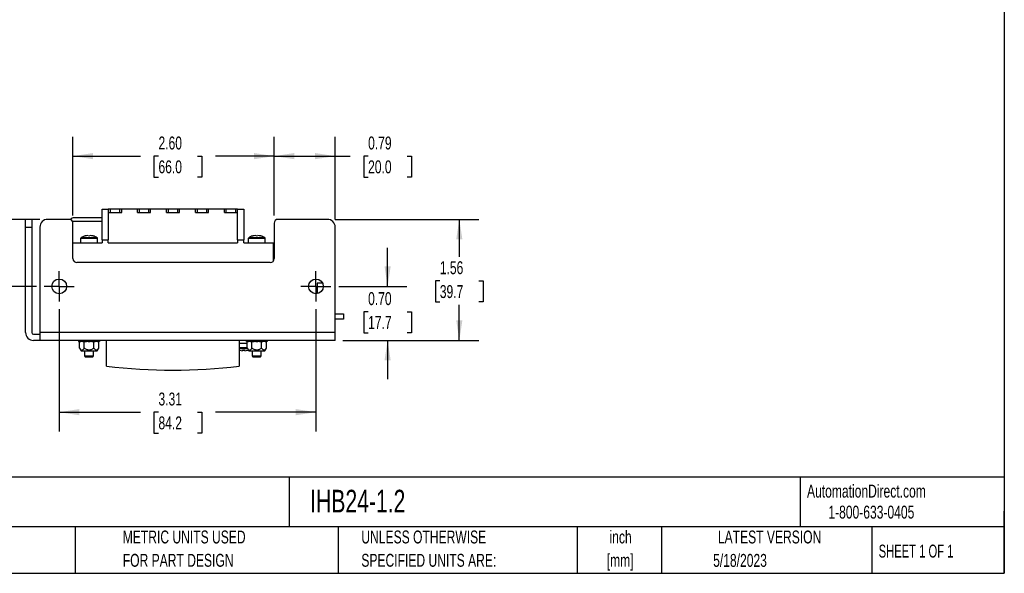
# Model space of a CAD drawing. Header units: inches. Extents: x 0.5 to 21.5, y 0.5 to 16.5.
# Tile 2 of 11: x 8.8 to 21.5, y 0.5 to 7.6. Entities that reach past the tile are written whole.
import ezdxf

# ---------------------------------------------------------------- set-up
doc = ezdxf.new("R2010")
doc.units = ezdxf.units.IN
doc.header["$LTSCALE"] = 2
doc.header["$MEASUREMENT"] = 0
doc.linetypes.add('CENTERX2', pattern=[0.8, 0.5, -0.1, 0.1, -0.1])
doc.layers.add('CENTER', color=40, linetype='CENTERX2')
doc.layers.add('DIMENSIONS', color=140, linetype='Continuous', lineweight=25)
doc.layers.add('TEXT', color=140, linetype='Continuous', lineweight=25)
doc.styles.add('SLDTEXTSTYLE0', font='TXT', dxfattribs={"width": 0.7})
doc.styles.add('SLDTEXTSTYLE1', font='TXT', dxfattribs={"width": 0.65})
doc.dimstyles.new('SLDDIMSTYLE0', dxfattribs={"dimtxt": 0.169922, "dimasz": 0.26, "dimexe": 0, "dimexo": 0.0625, "dimgap": 0.04248, "dimtad": 0, "dimtih": 1, "dimtoh": 1, "dimrnd": 1e-09, "dimzin": 12, "dimdsep": 46, "dimtxsty": 'SLDTEXTSTYLE0', "dimsah": 1, "dimcen": 0.09, "dimadec": 0, "dimazin": 3, "dimtfac": 1, "dimtofl": 0, "dimtmove": 0, "dimatfit": 3, "dimfxl": 0, "dimfrac": 2, "dimtolj": 1, "dimtzin": 12, "dimarcsym": 0})
doc.dimstyles.new('SLDDIMSTYLE1', dxfattribs={"dimtxt": 0.169922, "dimasz": 0.26, "dimexe": 0, "dimexo": 0.0625, "dimgap": 0.04248, "dimtad": 0, "dimtih": 1, "dimtoh": 1, "dimrnd": 1e-09, "dimzin": 4, "dimdsep": 46, "dimtxsty": 'SLDTEXTSTYLE0', "dimsah": 1, "dimcen": 0.09, "dimadec": 0, "dimazin": 1, "dimtfac": 1, "dimtofl": 0, "dimtmove": 0, "dimatfit": 3, "dimfxl": 0, "dimfrac": 2, "dimtolj": 1, "dimtzin": 12, "dimarcsym": 0})
doc.dimstyles.new('SLDDIMSTYLE2', dxfattribs={"dimtxt": 0.169922, "dimasz": 0.26, "dimexe": 0, "dimexo": 0.0625, "dimgap": 0.04248, "dimtad": 0, "dimtih": 1, "dimtoh": 1, "dimrnd": 1e-09, "dimdsep": 46, "dimtxsty": 'SLDTEXTSTYLE0', "dimsah": 1, "dimcen": 0.09, "dimadec": 0, "dimazin": 2, "dimtfac": 1, "dimtmove": 0, "dimatfit": 0, "dimfxl": 0, "dimfrac": 2, "dimtolj": 1, "dimtzin": 12, "dimarcsym": 0})
doc.dimstyles.new('SLDDIMSTYLE4', dxfattribs={"dimtxt": 0.169922, "dimasz": 0.26, "dimexe": 0, "dimexo": 0.0625, "dimgap": 0.04248, "dimtad": 0, "dimtih": 1, "dimtoh": 1, "dimrnd": 1e-09, "dimzin": 0, "dimdsep": 46, "dimtxsty": 'SLDTEXTSTYLE0', "dimsah": 1, "dimcen": 0.09, "dimadec": 0, "dimazin": 0, "dimtfac": 1, "dimtmove": 0, "dimatfit": 0, "dimfxl": 0, "dimfrac": 2, "dimtolj": 1, "dimtzin": 12, "dimarcsym": 0})
doc.dimstyles.new('SLDDIMSTYLE5', dxfattribs={"dimtxt": 0.169922, "dimasz": 0.26, "dimexe": 0, "dimexo": 0.0625, "dimgap": 0.04248, "dimtad": 0, "dimtih": 1, "dimtoh": 1, "dimrnd": 1e-09, "dimdsep": 46, "dimtxsty": 'SLDTEXTSTYLE0', "dimsah": 1, "dimcen": 0.09, "dimadec": 0, "dimazin": 2, "dimtfac": 1, "dimtofl": 0, "dimtmove": 0, "dimatfit": 3, "dimfxl": 0, "dimfrac": 2, "dimtolj": 1, "dimtzin": 12, "dimarcsym": 0})

# ---------------------------------------------------------------- blocks, each defined once
blk = doc.blocks.new('SW_NOTE_0')
at = {"layer": 'TEXT', "color": 0, "char_height": 0.14583, "attachment_point": 1, "style": 'SLDTEXTSTYLE0'}
for s, insert in [('INTERNATIONAL POWER REGULATED LINEAR POWER SUPPLY, 24 VDC @ 1.2A/28W, 120/240 VAC NOMINAL INPUT,', (0, 0.188)), ('1-PHASE, OPEN FRAME, ALUMINUM HOUSING, CHASSIS MOUNT, TURRET TERMINALS.', (0, -0.085))]:
    blk.add_mtext(s, dxfattribs=dict(at, insert=insert))
blk = doc.blocks.new('SW_NOTE_0_1')
at = {"layer": 'TEXT', "color": 0, "char_height": 0.1667, "attachment_point": 2, "style": 'SLDTEXTSTYLE0'}
for s, insert in [('inch', (0.25, 0.215)), ('[mm]', (0.244, -0.086))]:
    blk.add_mtext(s, dxfattribs=dict(at, insert=insert))
blk = doc.blocks.new('SW_NOTE_0_2')
at = {"layer": 'TEXT', "color": 0, "char_height": 0.16667, "attachment_point": 1, "style": 'SLDTEXTSTYLE0'}
for s, insert in [('UNLESS OTHERWISE', (0, 0.215)), ('SPECIFIED UNITS ARE:', (0, -0.086))]:
    blk.add_mtext(s, dxfattribs=dict(at, insert=insert))
blk = doc.blocks.new('SW_NOTE_0_6')
at = {"layer": 'TEXT', "color": 0, "char_height": 0.16667, "attachment_point": 1, "style": 'SLDTEXTSTYLE0'}
for s, insert in [('METRIC UNITS USED', (0, 0.215)), ('FOR PART DESIGN', (0, -0.086))]:
    blk.add_mtext(s, dxfattribs=dict(at, insert=insert))
blk = doc.blocks.new('_D_8')
at = {"layer": 'DIMENSIONS'}
for p, q in [((13.536, 4.203), (13.536, 4.703)), ((12.905, 4.203), (13.786, 4.203)), ((13.284, 3.876), (13.227, 3.876)), ((13.227, 3.876), (13.227, 3.606)), ((13.789, 3.876), (13.846, 3.876)), ((13.846, 3.876), (13.846, 3.606)), ((13.227, 3.606), (13.284, 3.606)), ((13.846, 3.606), (13.789, 3.606)), ((12.959, 3.507), (13.786, 3.507)), ((13.536, 3.507), (13.536, 3.007))]:
    blk.add_line(p, q, dxfattribs=at)
for points in [[(13.536, 4.203), (13.576, 4.463), (13.496, 4.463)], [(13.536, 3.507), (13.496, 3.247), (13.576, 3.247)]]:
    blk.add_solid(points, dxfattribs=at)
at = {"layer": 'DIMENSIONS', "char_height": 0.1667, "attachment_point": 1, "style": 'SLDTEXTSTYLE0'}
for s, insert in [('0.70', (13.284, 4.129)), ('17.7', (13.284, 3.821))]:
    blk.add_mtext(s, dxfattribs=dict(at, insert=insert))
blk = doc.blocks.new('_D_9')
at = {"layer": 'DIMENSIONS'}
for p, q in [((12.859, 5.069), (14.712, 5.069)), ((14.462, 5.069), (14.462, 4.584)), ((14.21, 4.275), (14.153, 4.275)), ((14.153, 4.275), (14.153, 4.005)), ((14.715, 4.275), (14.772, 4.275)), ((14.772, 4.275), (14.772, 4.005)), ((14.153, 4.005), (14.21, 4.005)), ((14.462, 3.507), (14.462, 3.967)), ((14.772, 4.005), (14.715, 4.005)), ((12.959, 3.507), (14.712, 3.507))]:
    blk.add_line(p, q, dxfattribs=at)
for points in [[(14.462, 5.069), (14.422, 4.809), (14.502, 4.809)], [(14.462, 3.507), (14.502, 3.767), (14.422, 3.767)]]:
    blk.add_solid(points, dxfattribs=at)
at = {"layer": 'DIMENSIONS', "char_height": 0.1667, "attachment_point": 1, "style": 'SLDTEXTSTYLE0'}
for s, insert in [('1.56', (14.21, 4.528)), ('39.7', (14.21, 4.22))]:
    blk.add_mtext(s, dxfattribs=dict(at, insert=insert))
blk = doc.blocks.new('_D_10')
at = {"layer": 'DIMENSIONS'}
for p, q in [((8.079, 5.069), (8.079, 5.569)), ((9.046, 5.069), (7.829, 5.069)), ((7.827, 4.689), (7.77, 4.689)), ((7.77, 4.689), (7.77, 4.419)), ((8.332, 4.689), (8.389, 4.689)), ((8.389, 4.689), (8.389, 4.419)), ((7.77, 4.419), (7.827, 4.419)), ((8.389, 4.419), (8.332, 4.419)), ((9, 4.203), (7.829, 4.203)), ((8.079, 4.203), (8.079, 3.703))]:
    blk.add_line(p, q, dxfattribs=at)
for points in [[(8.079, 5.069), (8.119, 5.329), (8.039, 5.329)], [(8.079, 4.203), (8.039, 3.943), (8.119, 3.943)]]:
    blk.add_solid(points, dxfattribs=at)
at = {"layer": 'DIMENSIONS', "char_height": 0.1667, "attachment_point": 1, "style": 'SLDTEXTSTYLE0'}
for s, insert in [('0.87', (7.827, 4.942)), ('22.0', (7.827, 4.633))]:
    blk.add_mtext(s, dxfattribs=dict(at, insert=insert))
blk = doc.blocks.new('_D_11')
at = {"layer": 'DIMENSIONS'}
for p, q in [((9.473, 5.119), (9.473, 6.135)), ((12.071, 5.119), (12.071, 6.135)), ((9.473, 5.885), (10.346, 5.885)), ((10.577, 5.885), (10.519, 5.885)), ((10.519, 5.885), (10.519, 5.615)), ((11.081, 5.885), (11.139, 5.885)), ((11.139, 5.885), (11.139, 5.615)), ((12.071, 5.885), (11.312, 5.885)), ((10.519, 5.615), (10.577, 5.615)), ((11.139, 5.615), (11.081, 5.615))]:
    blk.add_line(p, q, dxfattribs=at)
for points in [[(9.473, 5.885), (9.733, 5.845), (9.733, 5.925)], [(12.071, 5.885), (11.811, 5.925), (11.811, 5.845)]]:
    blk.add_solid(points, dxfattribs=at)
at = {"layer": 'DIMENSIONS', "char_height": 0.1667, "attachment_point": 1, "style": 'SLDTEXTSTYLE0'}
for s, insert in [('2.60', (10.577, 6.138)), ('66.0', (10.577, 5.83))]:
    blk.add_mtext(s, dxfattribs=dict(at, insert=insert))
blk = doc.blocks.new('_D_12')
at = {"layer": 'DIMENSIONS'}
for p, q in [((12.071, 5.119), (12.071, 6.135)), ((12.859, 5.069), (12.859, 6.135)), ((12.071, 5.885), (12.859, 5.885)), ((12.859, 5.885), (13.053, 5.885)), ((13.284, 5.885), (13.227, 5.885)), ((13.227, 5.885), (13.227, 5.615)), ((13.789, 5.885), (13.846, 5.885)), ((13.846, 5.885), (13.846, 5.615)), ((13.227, 5.615), (13.284, 5.615)), ((13.846, 5.615), (13.789, 5.615))]:
    blk.add_line(p, q, dxfattribs=at)
for points in [[(12.071, 5.885), (12.331, 5.845), (12.331, 5.925)], [(12.859, 5.885), (12.599, 5.925), (12.599, 5.845)]]:
    blk.add_solid(points, dxfattribs=at)
at = {"layer": 'DIMENSIONS', "char_height": 0.1667, "attachment_point": 1, "style": 'SLDTEXTSTYLE0'}
for s, insert in [('0.79', (13.284, 6.138)), ('20.0', (13.284, 5.83))]:
    blk.add_mtext(s, dxfattribs=dict(at, insert=insert))
blk = doc.blocks.new('_D_13')
at = {"layer": 'DIMENSIONS'}
for p, q in [((9.295, 3.908), (9.295, 2.33)), ((12.61, 3.908), (12.61, 2.33)), ((9.295, 2.58), (10.346, 2.58)), ((10.577, 2.58), (10.519, 2.58)), ((10.519, 2.58), (10.519, 2.31)), ((11.081, 2.58), (11.139, 2.58)), ((11.139, 2.58), (11.139, 2.31)), ((12.61, 2.58), (11.312, 2.58)), ((10.519, 2.31), (10.577, 2.31)), ((11.139, 2.31), (11.081, 2.31))]:
    blk.add_line(p, q, dxfattribs=at)
for points in [[(9.295, 2.58), (9.555, 2.54), (9.555, 2.62)], [(12.61, 2.58), (12.35, 2.62), (12.35, 2.54)]]:
    blk.add_solid(points, dxfattribs=at)
at = {"layer": 'DIMENSIONS', "char_height": 0.1667, "attachment_point": 1, "style": 'SLDTEXTSTYLE0'}
for s, insert in [('3.31', (10.577, 2.833)), ('84.2', (10.577, 2.525))]:
    blk.add_mtext(s, dxfattribs=dict(at, insert=insert))
blk = doc.blocks.new('SW_CENTERMARKSYMBOL_6')
at = {"layer": 'CENTER', "color": 0}
for p, q in [((0, 0.1), (0, 0.195)), ((-0.1, 0), (-0.195, 0)), ((0, 0), (-0.1, 0)), ((0, 0), (0, 0.1)), ((0, 0), (0, -0.1)), ((0, 0), (0.1, 0)), ((0.1, 0), (0.195, 0)), ((0, -0.1), (0, -0.195))]:
    blk.add_line(p, q, dxfattribs=at)
blk = doc.blocks.new('SW_CENTERMARKSYMBOL_7')
at = {"layer": 'CENTER', "color": 0}
for p, q in [((0, 0.1), (0, 0.195)), ((-0.1, 0), (-0.195, 0)), ((0, 0), (-0.1, 0)), ((0, 0), (0, 0.1)), ((0, 0), (0, -0.1)), ((0, 0), (0.1, 0)), ((0.1, 0), (0.195, 0)), ((0, -0.1), (0, -0.195))]:
    blk.add_line(p, q, dxfattribs=at)

msp = doc.modelspace()

# ---------------------------------------------------------------- linework, layer by layer
for p, q in [((9.848, 5.09), (9.487, 5.09)), ((9.848, 4.806), (9.848, 5.2)), ((9.848, 5.2), (9.929, 5.2)), ((9.929, 5.2), (9.929, 4.806)), ((9.933, 5.2), (9.929, 5.2)), ((9.933, 5.158), (9.933, 5.2)), ((9.957, 5.2), (9.933, 5.2)), ((9.933, 5.158), (9.957, 5.158)), ((10.078, 5.2), (9.957, 5.2)), ((9.957, 5.158), (9.957, 5.2)), ((9.957, 5.158), (10.078, 5.158)), ((10.078, 5.158), (10.078, 5.2)), ((10.102, 5.2), (10.078, 5.2)), ((10.078, 5.158), (10.102, 5.158)), ((10.102, 5.158), (10.102, 5.2)), ((10.307, 5.2), (10.102, 5.2)), ((10.307, 5.158), (10.307, 5.2)), ((10.331, 5.2), (10.307, 5.2)), ((10.307, 5.158), (10.331, 5.158)), ((10.331, 5.158), (10.331, 5.2)), ((10.452, 5.2), (10.331, 5.2)), ((10.331, 5.158), (10.452, 5.158)), ((10.452, 5.158), (10.452, 5.2)), ((10.476, 5.2), (10.452, 5.2)), ((10.452, 5.158), (10.476, 5.158)), ((10.476, 5.158), (10.476, 5.2)), ((10.681, 5.2), (10.476, 5.2)), ((10.681, 5.158), (10.681, 5.2)), ((10.705, 5.2), (10.681, 5.2)), ((10.681, 5.158), (10.705, 5.158)), ((10.705, 5.158), (10.705, 5.2)), ((10.826, 5.2), (10.705, 5.2)), ((10.705, 5.158), (10.826, 5.158)), ((10.826, 5.158), (10.826, 5.2)), ((10.85, 5.2), (10.826, 5.2)), ((10.826, 5.158), (10.85, 5.158)), ((10.85, 5.158), (10.85, 5.2)), ((11.055, 5.2), (10.85, 5.2)), ((11.055, 5.158), (11.055, 5.2)), ((11.079, 5.2), (11.055, 5.2)), ((11.055, 5.158), (11.079, 5.158)), ((11.079, 5.158), (11.079, 5.2)), ((11.2, 5.2), (11.079, 5.2)), ((11.079, 5.158), (11.2, 5.158)), ((11.2, 5.158), (11.2, 5.2)), ((11.224, 5.2), (11.2, 5.2)), ((11.2, 5.158), (11.224, 5.158)), ((11.224, 5.158), (11.224, 5.2)), ((11.429, 5.2), (11.224, 5.2)), ((11.429, 5.158), (11.429, 5.2)), ((11.453, 5.2), (11.429, 5.2)), ((11.429, 5.158), (11.453, 5.158)), ((11.453, 5.158), (11.453, 5.2)), ((11.574, 5.2), (11.453, 5.2)), ((11.453, 5.158), (11.574, 5.158)), ((11.574, 5.158), (11.574, 5.2)), ((11.598, 5.2), (11.574, 5.2)), ((11.574, 5.158), (11.598, 5.158)), ((11.598, 5.2), (11.679, 5.2)), ((11.598, 5.158), (11.598, 5.2)), ((11.598, 4.806), (11.598, 5.158)), ((11.679, 5.2), (11.679, 4.806)), ((8.862, 4.969), (8.862, 5.069)), ((8.941, 5.069), (8.862, 5.069)), ((8.862, 4.969), (8.941, 4.969)), ((8.862, 3.607), (8.862, 4.969)), ((8.941, 5.069), (8.941, 4.969)), ((8.941, 4.969), (8.941, 3.607)), ((9.046, 4.969), (9.046, 3.607)), ((9.423, 5.069), (9.146, 5.069)), ((9.848, 5.04), (9.469, 5.04)), ((9.473, 4.562), (9.473, 5.019)), ((12.071, 5.019), (12.071, 4.562)), ((12.759, 5.069), (12.121, 5.069)), ((12.859, 3.607), (12.859, 4.969)), ((9.785, 4.832), (9.577, 4.832)), ((9.629, 4.854), (9.629, 4.854)), ((9.667, 4.86), (9.667, 4.854)), ((9.695, 4.86), (9.695, 4.854)), ((9.733, 4.854), (9.733, 4.854)), ((11.95, 4.832), (11.743, 4.832)), ((11.795, 4.854), (11.794, 4.854)), ((11.832, 4.86), (11.833, 4.854)), ((11.861, 4.86), (11.86, 4.854)), ((11.898, 4.854), (11.898, 4.854)), ((9.473, 4.767), (9.848, 4.767)), ((9.571, 4.82), (9.571, 4.767)), ((9.791, 4.82), (9.571, 4.82)), ((9.791, 4.767), (9.791, 4.82)), ((9.848, 4.806), (9.848, 4.767)), ((9.848, 4.806), (9.929, 4.806)), ((9.929, 4.767), (9.929, 4.806)), ((9.929, 4.767), (11.598, 4.767)), ((11.598, 4.806), (11.598, 4.767)), ((11.598, 4.806), (11.679, 4.806)), ((11.679, 4.767), (11.679, 4.806)), ((11.679, 4.767), (12.063, 4.767)), ((11.736, 4.82), (11.736, 4.767)), ((11.957, 4.82), (11.736, 4.82)), ((11.957, 4.767), (11.957, 4.82)), ((12.063, 4.534), (12.063, 4.767)), ((12.021, 4.512), (9.523, 4.512)), ((12.628, 4.243), (12.628, 4.11)), ((12.696, 4.243), (12.628, 4.243)), ((12.859, 3.849), (12.967, 3.849)), ((12.967, 3.849), (12.967, 3.782)), ((12.967, 3.782), (12.859, 3.782)), ((8.962, 3.586), (9.046, 3.586)), ((9.046, 3.607), (9.046, 3.507)), ((12.859, 3.607), (9.046, 3.607)), ((12.859, 3.507), (12.859, 3.607)), ((9.046, 3.507), (8.962, 3.507)), ((12.859, 3.507), (9.046, 3.507)), ((9.546, 3.507), (9.546, 3.493)), ((9.546, 3.493), (9.547, 3.493)), ((9.547, 3.493), (9.547, 3.507)), ((9.558, 3.493), (9.547, 3.493)), ((9.573, 3.493), (9.556, 3.483)), ((9.556, 3.408), (9.556, 3.483)), ((9.558, 3.507), (9.558, 3.493)), ((9.558, 3.493), (9.571, 3.493)), ((9.571, 3.493), (9.571, 3.507)), ((9.594, 3.493), (9.571, 3.493)), ((9.602, 3.493), (9.594, 3.493)), ((9.602, 3.507), (9.602, 3.493)), ((9.603, 3.507), (9.603, 3.493)), ((9.603, 3.493), (9.625, 3.493)), ((9.618, 3.408), (9.618, 3.483)), ((9.625, 3.493), (9.625, 3.507)), ((9.639, 3.493), (9.625, 3.493)), ((9.668, 3.493), (9.639, 3.493)), ((9.643, 3.507), (9.643, 3.493)), ((9.668, 3.507), (9.668, 3.493)), ((9.668, 3.493), (9.668, 3.507)), ((9.668, 3.493), (9.694, 3.493)), ((9.668, 3.493), (9.668, 3.493)), ((9.694, 3.493), (9.694, 3.507)), ((9.724, 3.493), (9.694, 3.493)), ((9.719, 3.493), (9.719, 3.507)), ((9.737, 3.493), (9.724, 3.493)), ((9.737, 3.507), (9.737, 3.493)), ((9.737, 3.493), (9.759, 3.493)), ((9.744, 3.408), (9.744, 3.483)), ((9.759, 3.493), (9.759, 3.507)), ((9.76, 3.493), (9.76, 3.507)), ((9.768, 3.493), (9.76, 3.493)), ((9.791, 3.493), (9.768, 3.493)), ((9.806, 3.483), (9.789, 3.493)), ((9.791, 3.507), (9.791, 3.493)), ((9.791, 3.493), (9.804, 3.493)), ((9.804, 3.493), (9.804, 3.507)), ((9.815, 3.493), (9.804, 3.493)), ((9.806, 3.408), (9.806, 3.483)), ((9.815, 3.507), (9.815, 3.493)), ((9.815, 3.493), (9.816, 3.493)), ((9.816, 3.493), (9.816, 3.507)), ((9.907, 3.172), (9.907, 3.507)), ((11.62, 3.507), (11.62, 3.172)), ((11.721, 3.468), (11.62, 3.468)), ((11.712, 3.507), (11.712, 3.493)), ((11.712, 3.493), (11.712, 3.507)), ((11.724, 3.493), (11.712, 3.493)), ((11.712, 3.493), (11.712, 3.493)), ((11.738, 3.493), (11.721, 3.483)), ((11.721, 3.408), (11.721, 3.483)), ((11.724, 3.507), (11.724, 3.493)), ((11.724, 3.493), (11.737, 3.493)), ((11.737, 3.493), (11.737, 3.507)), ((11.76, 3.493), (11.737, 3.493)), ((11.767, 3.493), (11.76, 3.493)), ((11.767, 3.507), (11.767, 3.493)), ((11.768, 3.507), (11.768, 3.493)), ((11.768, 3.493), (11.791, 3.493)), ((11.784, 3.408), (11.784, 3.483)), ((11.791, 3.493), (11.791, 3.507)), ((11.804, 3.493), (11.791, 3.493)), ((11.834, 3.493), (11.804, 3.493)), ((11.808, 3.507), (11.808, 3.493)), ((11.834, 3.507), (11.834, 3.493)), ((11.834, 3.493), (11.834, 3.507)), ((11.834, 3.493), (11.859, 3.493)), ((11.834, 3.493), (11.834, 3.493)), ((11.859, 3.493), (11.859, 3.507)), ((11.889, 3.493), (11.859, 3.493)), ((11.885, 3.493), (11.885, 3.507)), ((11.902, 3.493), (11.889, 3.493)), ((11.902, 3.507), (11.902, 3.493)), ((11.902, 3.493), (11.925, 3.493)), ((11.909, 3.408), (11.909, 3.483)), ((11.925, 3.493), (11.925, 3.507)), ((11.926, 3.493), (11.926, 3.507)), ((11.933, 3.493), (11.926, 3.493)), ((11.956, 3.493), (11.933, 3.493)), ((11.971, 3.483), (11.955, 3.493)), ((11.956, 3.507), (11.956, 3.493)), ((11.956, 3.493), (11.969, 3.493)), ((11.969, 3.493), (11.969, 3.507)), ((11.981, 3.493), (11.969, 3.493)), ((11.971, 3.408), (11.971, 3.483)), ((11.981, 3.493), (11.981, 3.507)), ((11.981, 3.507), (11.981, 3.493)), ((11.981, 3.493), (11.981, 3.493)), ((9.556, 3.408), (9.578, 3.371)), ((9.578, 3.371), (9.784, 3.371)), ((9.622, 3.371), (9.622, 3.306)), ((9.74, 3.306), (9.74, 3.371)), ((9.784, 3.371), (9.806, 3.408)), ((11.62, 3.415), (11.721, 3.415)), ((11.62, 3.402), (11.725, 3.402)), ((11.62, 3.382), (11.626, 3.38)), ((11.626, 3.38), (11.626, 3.38)), ((11.664, 3.38), (11.663, 3.374)), ((11.692, 3.374), (11.691, 3.38)), ((11.721, 3.408), (11.743, 3.371)), ((11.729, 3.38), (11.73, 3.38)), ((11.743, 3.371), (11.846, 3.371)), ((11.787, 3.371), (11.787, 3.306)), ((11.846, 3.371), (11.949, 3.371)), ((11.905, 3.306), (11.905, 3.371)), ((11.949, 3.371), (11.971, 3.408)), ((9.622, 3.306), (9.632, 3.296)), ((9.622, 3.306), (9.74, 3.306)), ((9.632, 3.296), (9.73, 3.296)), ((9.73, 3.296), (9.74, 3.306)), ((11.787, 3.306), (11.797, 3.296)), ((11.787, 3.306), (11.905, 3.306)), ((11.797, 3.296), (11.895, 3.296)), ((11.895, 3.296), (11.905, 3.306))]:
    msp.add_line(p, q)
at = {"flags": 128}
msp.add_lwpolyline([(11.73, 3.38), (11.736, 3.382), (11.737, 3.382)], dxfattribs=at)
for centre in [(9.295, 4.203), (12.61, 4.203)]:
    msp.add_circle(centre, 0.0955)
for centre, radius, start, end in [((9.487, 5.04), 0.05, 90, 149.9218), ((9.146, 4.969), 0.1, 90, 180), ((9.423, 5.019), 0.05, 0, 90), ((12.121, 5.019), 0.05, 90, 180), ((12.759, 4.969), 0.1, 0, 90), ((9.585, 4.82), 0.0142, 121.7263, 180), ((9.681, 4.664), 0.197, 105.3324, 121.7263), ((9.681, 4.663), 0.198, 94.1893, 105.1683), ((9.681, 4.627), 0.227, 86.5201, 93.4799), ((9.681, 4.663), 0.198, 74.8317, 85.8107), ((9.681, 4.664), 0.197, 58.2737, 74.6676), ((9.777, 4.82), 0.0142, 0, 58.2737), ((11.75, 4.82), 0.0142, 121.7263, 180), ((11.846, 4.664), 0.197, 105.3324, 121.7263), ((11.846, 4.663), 0.198, 94.1893, 105.1683), ((11.846, 4.627), 0.227, 86.5201, 93.4799), ((11.846, 4.663), 0.198, 74.8317, 85.8107), ((11.846, 4.664), 0.197, 58.2737, 74.6676), ((11.942, 4.82), 0.0142, 0, 58.2737), ((9.523, 4.562), 0.05, 180, 270), ((12.021, 4.562), 0.05, 270, 0), ((8.962, 3.607), 0.1, 180, 270), ((8.962, 3.607), 0.0213, 180, 270), ((11.678, 3.571), 0.198, 254.8317, 265.8107), ((11.678, 3.607), 0.227, 266.5201, 273.4799), ((11.678, 3.571), 0.198, 274.1893, 285.1683), ((10.764, 10.597), 7.474, 263.4215, 276.5785)]:
    msp.add_arc(centre, radius, start, end)
for points in [[(9.581, 3.493), (9.572, 3.492), (9.564, 3.488), (9.556, 3.483)], [(9.618, 3.483), (9.61, 3.488), (9.602, 3.492), (9.594, 3.493)], [(9.668, 3.493), (9.651, 3.492), (9.635, 3.488), (9.618, 3.483)], [(9.744, 3.483), (9.727, 3.488), (9.711, 3.492), (9.694, 3.493)], [(9.768, 3.493), (9.76, 3.492), (9.752, 3.488), (9.744, 3.483)], [(9.806, 3.483), (9.798, 3.488), (9.79, 3.492), (9.781, 3.493)], [(11.746, 3.493), (11.738, 3.492), (11.729, 3.488), (11.721, 3.483)], [(11.784, 3.483), (11.776, 3.488), (11.768, 3.492), (11.759, 3.493)], [(11.834, 3.493), (11.817, 3.492), (11.8, 3.488), (11.784, 3.483)], [(11.909, 3.483), (11.893, 3.488), (11.876, 3.492), (11.859, 3.493)], [(11.934, 3.493), (11.925, 3.492), (11.917, 3.488), (11.909, 3.483)], [(11.971, 3.483), (11.963, 3.488), (11.955, 3.492), (11.947, 3.493)]]:
    msp.add_open_spline(points, degree=3)
for points in [[(9.556, 3.408), (9.56, 3.401), (9.565, 3.394), (9.573, 3.386), (9.576, 3.384), (9.581, 3.381), (9.584, 3.38), (9.59, 3.38), (9.593, 3.381), (9.599, 3.384), (9.601, 3.386), (9.609, 3.394), (9.614, 3.401), (9.618, 3.408)], [(9.744, 3.408), (9.735, 3.401), (9.725, 3.394), (9.71, 3.386), (9.704, 3.384), (9.693, 3.381), (9.687, 3.38), (9.675, 3.38), (9.669, 3.381), (9.658, 3.384), (9.653, 3.386), (9.637, 3.394), (9.627, 3.401), (9.618, 3.408)], [(9.806, 3.408), (9.802, 3.401), (9.797, 3.394), (9.789, 3.386), (9.786, 3.384), (9.781, 3.381), (9.778, 3.38), (9.772, 3.38), (9.769, 3.381), (9.763, 3.384), (9.761, 3.386), (9.753, 3.394), (9.748, 3.401), (9.744, 3.408)], [(11.721, 3.408), (11.726, 3.401), (11.731, 3.394), (11.738, 3.386), (11.741, 3.384), (11.747, 3.381), (11.75, 3.38), (11.755, 3.38), (11.758, 3.381), (11.764, 3.384), (11.767, 3.386), (11.775, 3.394), (11.779, 3.401), (11.784, 3.408)], [(11.909, 3.408), (11.9, 3.401), (11.891, 3.394), (11.875, 3.386), (11.869, 3.384), (11.858, 3.381), (11.852, 3.38), (11.841, 3.38), (11.835, 3.381), (11.823, 3.384), (11.818, 3.386), (11.802, 3.394), (11.793, 3.401), (11.784, 3.408)], [(11.971, 3.408), (11.967, 3.401), (11.962, 3.394), (11.954, 3.386), (11.952, 3.384), (11.946, 3.381), (11.943, 3.38), (11.937, 3.38), (11.934, 3.381), (11.929, 3.384), (11.926, 3.386), (11.918, 3.394), (11.913, 3.401), (11.909, 3.408)]]:
    msp.add_open_spline(points, degree=3, knots=[0, 0, 0, 0, 0.25, 0.25, 0.375, 0.375, 0.5, 0.5, 0.625, 0.625, 0.75, 0.75, 1, 1, 1, 1])
at = {"layer": 'TEXT'}
for p, q in [((21.5, 16.5), (21.5, 0.5)), ((21.5, 1.742), (0.5, 1.742)), ((12.264, 1.742), (12.264, 1.1)), ((18.864, 1.742), (18.864, 1.1)), ((21.5, 0.5), (21.5, 1.3)), ((21.5, 1.1), (0.5, 1.1)), ((9.5, 1.1), (9.5, 0.5)), ((12.896, 1.1), (12.896, 0.5)), ((15.986, 1.1), (15.986, 0.5)), ((17.072, 1.1), (17.072, 0.5)), ((19.791, 1.1), (19.791, 0.5)), ((0.5, 0.5), (21.5, 0.5))]:
    msp.add_line(p, q, dxfattribs=at)

# ---------------------------------------------------------------- block references
at = {"layer": 'CENTER'}
for name, p in [('SW_CENTERMARKSYMBOL_6', (9.295, 4.203)), ('SW_CENTERMARKSYMBOL_7', (12.61, 4.203))]:
    msp.add_blockref(name, p, dxfattribs=at)
at = {"layer": 'TEXT'}
for name, p in [('SW_NOTE_0', (0.627, 1.436)), ('SW_NOTE_0_6', (10.116, 0.837)), ('SW_NOTE_0_2', (13.197, 0.837)), ('SW_NOTE_0_1', (16.295, 0.837))]:
    msp.add_blockref(name, p, dxfattribs=at)

# ---------------------------------------------------------------- texts
for s, insert, char_height, attachment_point, style in [('AutomationDirect.com', (18.952, 1.644), 0.16667, 1, 'SLDTEXTSTYLE0'), ('IHB24-1.2', (12.536, 1.578), 0.2917, 1, 'SLDTEXTSTYLE0'), ('1-800-633-0405', (19.228, 1.373), 0.16667, 1, 'SLDTEXTSTYLE0'), ('LATEST VERSION', (18.469, 1.052), 0.16667, 2, 'SLDTEXTSTYLE0'), ('5/18/2023', (18.087, 0.75), 0.1667, 2, 'SLDTEXTSTYLE0'), ('SHEET 1 OF 1', (19.877, 0.87), 0.16667, 1, 'SLDTEXTSTYLE1')]:
    msp.add_mtext(s, dxfattribs=dict(at, insert=insert, char_height=char_height, attachment_point=attachment_point, style=style))

# ---------------------------------------------------------------- dimensions: what is measured, and where the dimension line sits
at = {"layer": 'DIMENSIONS'}
for base, p1, p2, angle, dimstyle, picture, middle in [((12.071, 5.885), (9.473, 5.019), (12.071, 5.019), 0, 'SLDDIMSTYLE1', '_D_11', (10.829, 5.885)), ((12.859, 5.885), (12.071, 5.019), (12.859, 4.969), 0, 'SLDDIMSTYLE5', '_D_12', (13.536, 5.885)), ((8.079, 5.069), (9.1, 4.203), (9.146, 5.069), 90, 'SLDDIMSTYLE2', '_D_10', (8.079, 4.689)), ((14.462, 5.069), (12.859, 3.507), (12.759, 5.069), 90, 'SLDDIMSTYLE0', '_D_9', (14.462, 4.275)), ((13.536, 3.507), (12.805, 4.203), (12.859, 3.507), 90, 'SLDDIMSTYLE4', '_D_8', (13.536, 3.876))]:
    dim = msp.add_linear_dim(base=base, p1=p1, p2=p2, angle=angle, dimstyle=dimstyle, dxfattribs=at)
    dim.commit()
    dim.dimension.update_dxf_attribs({"geometry": picture, "text_midpoint": middle, "dimtype": 160})
dim = msp.add_linear_dim(base=(12.6095, 2.5799), p1=(9.2955, 4.0078), p2=(12.6095, 4.0078), dimstyle='SLDDIMSTYLE0', dxfattribs=at)
dim.commit()
dim.dimension.update_dxf_attribs({"geometry": '_D_13', "text_midpoint": (10.829, 2.5799), "dimtype": 160})

doc.saveas('drawing.dxf')
